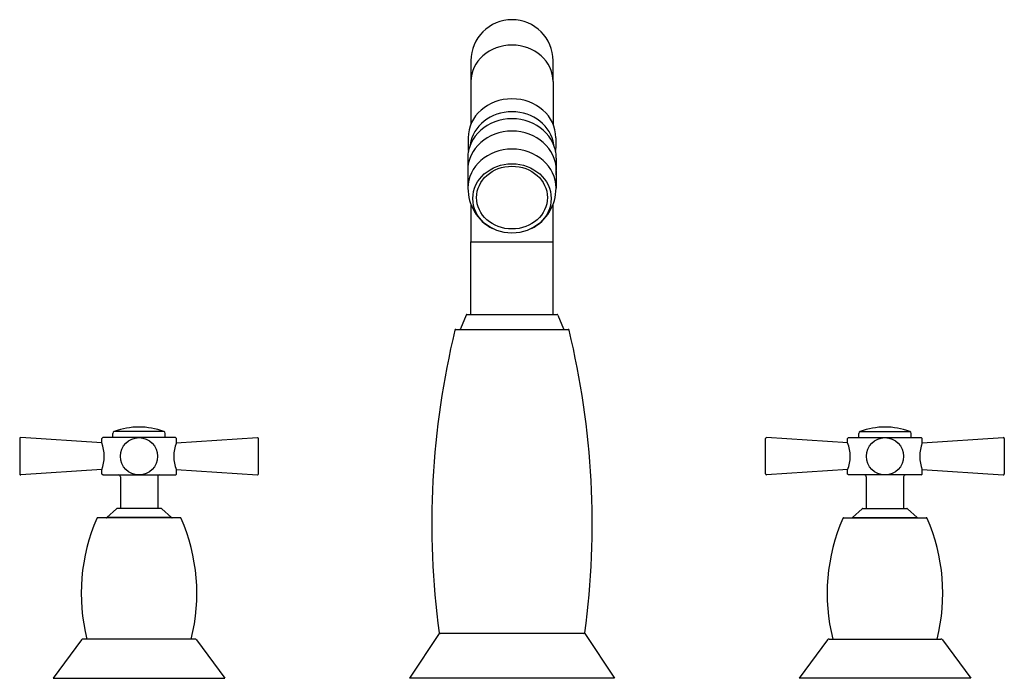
# Model space of a CAD drawing. Header units: millimetres. Extents: x -0.132 to 0.132, y 0 to 0.176.
import ezdxf

# ---------------------------------------------------------------- set-up
doc = ezdxf.new("R2010")
doc.units = ezdxf.units.MM
doc.layers.add('BLOCKS', color=3, linetype='Continuous')

msp = doc.modelspace()

# ---------------------------------------------------------------- linework, layer by layer
at = {"layer": 'BLOCKS'}
for p, q in [((-0.01100000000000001, 0.1654999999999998), (-0.01100000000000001, 0.1599622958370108)), ((0.01100000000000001, 0.1599622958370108), (0.01100000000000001, 0.1654999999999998)), ((-0.01100000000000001, 0.1599622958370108), (-0.01100000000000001, 0.1485404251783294)), ((0.01100000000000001, 0.1599622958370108), (0.01100000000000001, 0.1485404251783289)), ((-0.01175000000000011, 0.144881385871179), (-0.01175000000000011, 0.1420972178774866)), ((0.0117499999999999, 0.144881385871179), (0.0117499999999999, 0.1420972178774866)), ((-0.01187500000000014, 0.1394290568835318), (-0.01187500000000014, 0.1361344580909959)), ((0.01187499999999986, 0.1394290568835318), (0.01187499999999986, 0.1361344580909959)), ((-0.01180000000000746, 0.1360184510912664), (-0.01180000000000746, 0.1313781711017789)), ((0.01179999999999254, 0.1360184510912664), (0.01179999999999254, 0.1313781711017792)), ((-0.01100000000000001, 0.1270026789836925), (-0.01100000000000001, 0.1169999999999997)), ((0.01100000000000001, 0.117), (0.01100000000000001, 0.1270026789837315)), ((-0.01100000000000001, 0.0975), (-0.01100000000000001, 0.117)), ((-0.01100000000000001, 0.117), (0, 0.117)), ((0, 0.117), (0.01100000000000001, 0.117)), ((0.01100000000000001, 0.0975), (0.01100000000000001, 0.117)), ((-0.0123133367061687, 0.09734409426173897), (-0.01381166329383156, 0.09365590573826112)), ((-0.01208172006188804, 0.0975), (0.01208172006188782, 0.0975)), ((0.01231333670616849, 0.09734409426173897), (0.01381166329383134, 0.09365590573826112)), ((-0.01505359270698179, 0.09350000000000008), (0.01505359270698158, 0.09350000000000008)), ((-0.09336884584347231, 0.06611479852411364), (-0.1066311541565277, 0.06611479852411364)), ((0.09336884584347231, 0.06611479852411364), (0.1066311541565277, 0.06611479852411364)), ((-0.132, 0.06424057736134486), (-0.132, 0.05950000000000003)), ((-0.1099873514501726, 0.06306471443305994), (-0.1317336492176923, 0.06449004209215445)), ((-0.10975, 0.06450000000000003), (-0.11, 0.06424999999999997)), ((-0.11, 0.06309999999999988), (-0.11, 0.06424999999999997)), ((-0.1, 0.06450000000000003), (-0.10975, 0.06450000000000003)), ((-0.107, 0.06450000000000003), (-0.107, 0.06563230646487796)), ((-0.09024999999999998, 0.06450000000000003), (-0.1, 0.06450000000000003)), ((-0.09299999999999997, 0.06450000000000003), (-0.09299999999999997, 0.06563230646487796)), ((-0.09024999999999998, 0.06450000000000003), (-0.09, 0.06424999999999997)), ((-0.09001264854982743, 0.06306471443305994), (-0.06826635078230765, 0.06449004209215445)), ((-0.09, 0.06309999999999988), (-0.09, 0.06424999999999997)), ((-0.06799999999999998, 0.05950000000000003), (-0.06799999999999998, 0.06424057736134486)), ((0.06799999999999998, 0.05950000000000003), (0.06799999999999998, 0.06424057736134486)), ((0.09001264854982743, 0.06306471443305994), (0.06826635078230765, 0.06449004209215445)), ((0.09024999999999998, 0.06450000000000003), (0.09, 0.06424999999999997)), ((0.09, 0.06309999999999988), (0.09, 0.06424999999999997)), ((0.09024999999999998, 0.06450000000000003), (0.1, 0.06450000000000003)), ((0.09299999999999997, 0.06450000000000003), (0.09299999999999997, 0.06563230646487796)), ((0.1, 0.06450000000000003), (0.10975, 0.06450000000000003)), ((0.107, 0.06450000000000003), (0.107, 0.06563230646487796)), ((0.10975, 0.06450000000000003), (0.11, 0.06424999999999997)), ((0.1099873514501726, 0.06306471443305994), (0.1317336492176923, 0.06449004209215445)), ((0.11, 0.06309999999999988), (0.11, 0.06424999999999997)), ((0.132, 0.06424057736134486), (0.132, 0.05950000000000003)), ((-0.132, 0.05950000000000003), (-0.132, 0.05475942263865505)), ((-0.06799999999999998, 0.05475942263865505), (-0.06799999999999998, 0.05950000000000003)), ((0.06799999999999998, 0.05475942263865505), (0.06799999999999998, 0.05950000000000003)), ((0.132, 0.05950000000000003), (0.132, 0.05475942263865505)), ((-0.1099873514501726, 0.05593528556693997), (-0.1317336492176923, 0.0545099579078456)), ((-0.11, 0.05475000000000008), (-0.11, 0.05589999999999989)), ((-0.09001264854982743, 0.05593528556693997), (-0.06826635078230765, 0.0545099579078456)), ((-0.09, 0.05475000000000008), (-0.09, 0.05589999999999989)), ((0.09001264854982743, 0.05593528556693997), (0.06826635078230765, 0.0545099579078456)), ((0.09, 0.05475000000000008), (0.09, 0.05589999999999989)), ((0.1099873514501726, 0.05593528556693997), (0.1317336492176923, 0.0545099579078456)), ((0.11, 0.05475000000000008), (0.11, 0.05589999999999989)), ((-0.10975, 0.05450000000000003), (-0.11, 0.05475000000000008)), ((-0.10975, 0.05450000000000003), (-0.1, 0.05450000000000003)), ((-0.105, 0.05400000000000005), (-0.105, 0.04549999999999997)), ((-0.1, 0.05450000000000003), (-0.09024999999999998, 0.05450000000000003)), ((-0.095, 0.05400000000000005), (-0.095, 0.04549999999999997)), ((-0.09024999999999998, 0.05450000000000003), (-0.09, 0.05475000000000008)), ((0.09024999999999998, 0.05450000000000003), (0.09, 0.05475000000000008)), ((0.1, 0.05450000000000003), (0.09024999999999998, 0.05450000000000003)), ((0.095, 0.05400000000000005), (0.095, 0.04549999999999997)), ((0.10975, 0.05450000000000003), (0.1, 0.05450000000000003)), ((0.105, 0.05400000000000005), (0.105, 0.04549999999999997)), ((0.10975, 0.05450000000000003), (0.11, 0.05475000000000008)), ((-0.1060715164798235, 0.04543498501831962), (-0.1086784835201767, 0.04306501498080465)), ((-0.09409665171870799, 0.04549999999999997), (-0.105903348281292, 0.04549999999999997)), ((-0.0939284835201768, 0.04543498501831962), (-0.09132151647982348, 0.04306501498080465)), ((0.0939284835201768, 0.04543498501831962), (0.09132151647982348, 0.04306501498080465)), ((0.09409665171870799, 0.04549999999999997), (0.105903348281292, 0.04549999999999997)), ((0.1060715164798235, 0.04543498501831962), (0.1086784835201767, 0.04306501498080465)), ((-0.08891366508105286, 0.04299999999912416), (-0.1110863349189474, 0.04299999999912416)), ((-0.09132151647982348, 0.04306501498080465), (-0.1086784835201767, 0.04306501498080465)), ((0.08891366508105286, 0.04299999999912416), (0.1110863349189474, 0.04299999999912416)), ((0.09132151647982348, 0.04306501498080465), (0.1086784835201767, 0.04306501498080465)), ((-0.01950000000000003, 0.01200000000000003), (-0.0275, 0)), ((0.01950000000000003, 0.01200000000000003), (-0.01950000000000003, 0.01200000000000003)), ((0.01950000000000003, 0.01200000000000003), (0.0275, 0)), ((-0.1153998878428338, 0.01029692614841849), (-0.123, 0)), ((-0.1, 0.01049999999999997), (-0.114997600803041, 0.01049999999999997)), ((-0.08500239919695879, 0.01049999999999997), (-0.1, 0.01049999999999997)), ((-0.08460011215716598, 0.01029692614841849), (-0.07700000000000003, 0)), ((0.08460011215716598, 0.01029692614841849), (0.07700000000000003, 0)), ((0.08500239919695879, 0.01049999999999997), (0.1, 0.01049999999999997)), ((0.1, 0.01049999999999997), (0.114997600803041, 0.01049999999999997)), ((0.1153998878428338, 0.01029692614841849), (0.123, 0)), ((-0.123, 0), (-0.1, 0)), ((-0.1, 0), (-0.07700000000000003, 0)), ((0.0275, 0), (-0.0275, 0)), ((0.1, 0), (0.07700000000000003, 0)), ((0.123, 0), (0.1, 0))]:
    msp.add_line(p, q, dxfattribs=at)
for centre in [(-0.1, 0.05950000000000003), (0.1, 0.05950000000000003)]:
    msp.add_circle(centre, 0.004990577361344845, dxfattribs=at)
for centre, radius, start, end in [((0, 0.1654999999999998), 0.011, 0, 180), ((-0.002374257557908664, 0.1421043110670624), 0.009375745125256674, 180.0433469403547, 185.540806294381), ((0.002363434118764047, 0.1421051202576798), 0.009386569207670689, 354.4606525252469, 359.9517637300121), ((-0.002440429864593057, 0.1361425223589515), 0.009434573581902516, 180.0489739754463, 187.2570618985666), ((0.002450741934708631, 0.1361416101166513), 0.009424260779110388, 352.7405236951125, 359.956518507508), ((0.0003471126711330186, 0.1313201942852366), 0.01214725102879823, 179.7265356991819, 242.7518493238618), ((-0.0003507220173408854, 0.1313223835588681), 0.01215085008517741, 297.258555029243, 0.2630599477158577), ((-0.01208172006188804, 0.09725000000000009), 0.00025, 90, 157.8905516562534), ((0.01208172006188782, 0.09725000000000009), 0.00025, 22.1094483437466, 90), ((0.1976269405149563, 0.04153824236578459), 0.2191269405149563, 166.33412208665, 187.6898978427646), ((-0.01505359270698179, 0.09325000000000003), 0.00025, 90, 166.33412208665), ((-0.01404327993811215, 0.09375), 0.00025, 270, 337.8905516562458), ((0.01404327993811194, 0.09375), 0.00025, 202.1094483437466, 270), ((0.01505359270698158, 0.09325000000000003), 0.00025, 13.66587791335, 90), ((-0.1976269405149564, 0.04153824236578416), 0.2191269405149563, 352.3101021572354, 13.66587791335), ((-0.1065, 0.06563230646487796), 0.0004999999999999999, 105.2070734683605, 180), ((-0.1000000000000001, 0.04872664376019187), 0.01860967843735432, 69.1251282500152, 110.8748717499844), ((-0.09350000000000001, 0.06563230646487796), 0.0005, 7.016477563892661e-15, 74.7929265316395), ((0.09350000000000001, 0.06563230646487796), 0.0005, 105.2070734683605, 180), ((0.1000000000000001, 0.04872664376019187), 0.01860967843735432, 69.12512825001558, 110.8748717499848), ((0.1065, 0.06563230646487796), 0.0004999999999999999, 0, 74.7929265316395), ((-0.13175, 0.06424057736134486), 0.00025, 86.2499999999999, 180), ((-0.06825000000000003, 0.06424057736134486), 0.00025, 7.016477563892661e-15, 93.75000000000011), ((0.06825000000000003, 0.06424057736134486), 0.00025, 86.2499999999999, 180), ((0.13175, 0.06424057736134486), 0.00025, 0, 93.75000000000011), ((-0.1193295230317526, 0.05950000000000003), 0.01000000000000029, 338.8998039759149, 21.10019602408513), ((-0.08067047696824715, 0.05950000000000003), 0.01000000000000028, 158.8998039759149, 201.1001960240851), ((0.08067047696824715, 0.05950000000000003), 0.01000000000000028, 338.8998039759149, 21.10019602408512), ((0.1193295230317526, 0.05950000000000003), 0.01000000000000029, 158.8998039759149, 201.1001960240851), ((-0.13175, 0.05475942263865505), 0.00025, 180, 273.7500000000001), ((-0.1055, 0.05400000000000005), 0.0005, 7.016477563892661e-15, 90), ((-0.09450000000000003, 0.05400000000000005), 0.0005, 90, 180), ((-0.06825000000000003, 0.05475942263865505), 0.00025, 266.2499999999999, 7.016477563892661e-15), ((0.06825000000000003, 0.05475942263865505), 0.00025, 180, 273.7500000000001), ((0.09450000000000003, 0.05400000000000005), 0.0005, 0, 90), ((0.1055, 0.05400000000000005), 0.0005, 90, 180), ((0.13175, 0.05475942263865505), 0.00025, 266.2499999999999, 0), ((-0.105903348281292, 0.04525000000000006), 0.00025, 90, 132.2736890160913), ((-0.09409665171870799, 0.04525000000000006), 0.00025, 47.72631098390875, 90), ((0.09409665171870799, 0.04525000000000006), 0.00025, 90, 132.2736890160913), ((0.105903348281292, 0.04525000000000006), 0.00025, 47.72631098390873, 90), ((-0.06498360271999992, 0.02271880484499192), 0.05051639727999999, 156.5155157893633, 193.9974076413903), ((-0.1110863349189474, 0.04274999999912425), 0.00025, 90, 156.5155157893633), ((-0.108846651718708, 0.04324999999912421), 0.00025, 270, 312.2736890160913), ((-0.091153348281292, 0.04324999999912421), 0.00025, 227.7263109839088, 270), ((-0.08891366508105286, 0.04274999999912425), 0.00025, 23.48448421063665, 90), ((-0.1350163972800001, 0.02271880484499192), 0.05051639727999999, 346.0025923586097, 23.48448421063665), ((0.1350163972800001, 0.02271880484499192), 0.05051639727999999, 156.5155157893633, 193.9974076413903), ((0.08891366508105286, 0.04274999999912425), 0.00025, 90, 156.5155157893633), ((0.091153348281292, 0.04324999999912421), 0.00025, 270, 312.2736890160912), ((0.108846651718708, 0.04324999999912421), 0.00025, 227.7263109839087, 270), ((0.1110863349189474, 0.04274999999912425), 0.00025, 23.48448421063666, 90), ((0.06498360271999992, 0.02271880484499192), 0.05051639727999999, 346.0025923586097, 23.48448421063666), ((-0.01928159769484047, 0.01224999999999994), 0.00025, 187.6898978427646, 270), ((0.01928159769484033, 0.01225000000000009), 0.00025, 270, 352.3101021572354), ((-0.114997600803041, 0.01), 0.0005, 90, 143.5691418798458), ((-0.08500239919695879, 0.01), 0.0005, 36.43085812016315, 90), ((0.08500239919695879, 0.01), 0.0005, 90, 143.5691418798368), ((0.114997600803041, 0.01), 0.0005, 36.43085812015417, 90)]:
    msp.add_arc(centre, radius, start, end, dxfattribs=at)
for centre, major_axis, ratio, start_param, end_param in [((0, 0.1599622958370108), (-0.011, -2.442490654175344e-18), 0.885820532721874, 3.141592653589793, 6.283185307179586), ((-1.4210854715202e-16, 0.144881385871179), (0.01175, 2.609024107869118e-18), 0.885820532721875, -8.105546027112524e-16, 3.141592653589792), ((-1.4210854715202e-16, 0.1418652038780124), (-0.01125, -2.498001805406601e-18), 0.8858205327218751, 3.254665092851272, 6.170112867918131), ((-1.4210854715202e-16, 0.1394290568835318), (-0.011875, -2.636779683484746e-18), 0.8858205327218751, 3.141592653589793, 6.283185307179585), ((-1.4210854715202e-16, 0.1361344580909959), (0.011875, 2.636779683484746e-18), 0.8858205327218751, -7.992773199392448e-16, 3.141592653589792), ((-7.531752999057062e-15, 0.1313781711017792), (0.01180000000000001, 2.620126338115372e-18), 0.8858205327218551, 1.161932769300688e-14, 3.141592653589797)]:
    msp.add_ellipse(centre, major_axis=major_axis, ratio=ratio, start_param=start_param, end_param=end_param, dxfattribs=at)
for centre, major_axis, ratio in [((-7.531752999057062e-15, 0.1285940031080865), (0.0105, 2.331468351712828e-18), 0.8858205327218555), ((-7.531752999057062e-15, 0.1288260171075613), (-0.0095, -2.109423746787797e-18), 0.8858205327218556)]:
    msp.add_ellipse(centre, major_axis=major_axis, ratio=ratio, dxfattribs=at)

doc.saveas('drawing.dxf')
